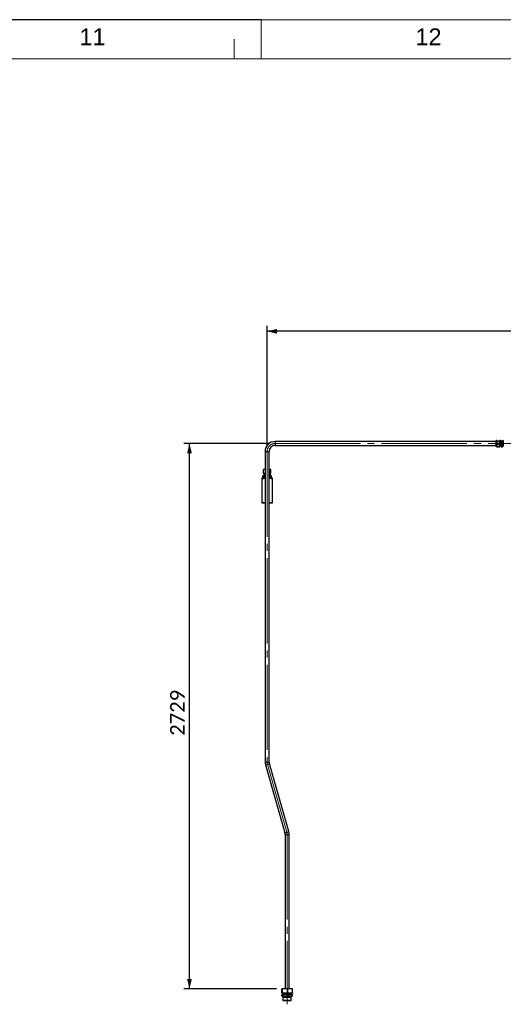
# Paper-space layout 'Sheet1' of a CAD drawing. Header units: millimetres. Extents: x 0 to 23548, y 0 to 16632.
# Tile 139 of 143: x 17294 to 19715, y 11706 to 16632. Entities that reach past the tile are written whole.
import ezdxf

# ---------------------------------------------------------------- set-up
doc = ezdxf.new("R2010")
doc.units = ezdxf.units.MM
doc.linetypes.add('SLD-Mista-longa', pattern=[19.05, 15.24, -1.27, 1.27, -1.27])
doc.linetypes.add('SLD-Sólida', pattern=[0])
doc.layers.add('DETALHAMENTO', color=8, linetype='SLD-Sólida')
doc.styles.add('SLDTEXTSTYLE0', font='ARIAL.TTF')
doc.styles.add('SLDTEXTSTYLE2', font='CALIBRI.TTF')
doc.dimstyles.new('SLDDIMSTYLE1', dxfattribs={"dimtxt": 72.8, "dimasz": 49, "dimexe": 0, "dimexo": 0.0625, "dimgap": 18.2, "dimtad": 1, "dimdec": 0, "dimrnd": 1e-09, "dimzin": 12, "dimdsep": 46, "dimtxsty": 'SLDTEXTSTYLE2', "dimsah": 1, "dimcen": 0.09, "dimadec": 0, "dimazin": 3, "dimtfac": 1, "dimtdec": 0, "dimtofl": 0, "dimtmove": 0, "dimatfit": 3, "dimfxl": 0, "dimfrac": 2, "dimtolj": 1, "dimtzin": 12, "dimarcsym": 0})
doc.dimstyles.new('SLDDIMSTYLE4', dxfattribs={"dimtxt": 72.8, "dimasz": 49, "dimexe": 0, "dimexo": 0.0625, "dimgap": 18.2, "dimtad": 1, "dimrnd": 1e-09, "dimzin": 12, "dimdsep": 46, "dimtxsty": 'SLDTEXTSTYLE2', "dimsah": 1, "dimcen": 0.09, "dimadec": 0, "dimazin": 3, "dimtfac": 1, "dimtofl": 0, "dimtmove": 0, "dimatfit": 3, "dimfxl": 0, "dimfrac": 2, "dimtolj": 1, "dimtzin": 12, "dimarcsym": 0})

# ---------------------------------------------------------------- blocks, each defined once
blk = doc.blocks.new('_D_24')
at = {"layer": 'DETALHAMENTO', "ltscale": 28}
for p, q in [((18532.6, 14499.7), (18532.6, 15100.9)), ((22063.6, 14539.7), (22063.6, 15100.9)), ((22063.6, 15072.9), (18532.6, 15072.9))]:
    blk.add_line(p, q, dxfattribs=at)
for points in [[(18532.6, 15072.9), (18581.6, 15061), (18581.6, 15084.8)], [(22063.6, 15072.9), (22014.6, 15084.8), (22014.6, 15061)]]:
    blk.add_solid(points, dxfattribs=at)
at = {"layer": 'DETALHAMENTO', "ltscale": 28, "insert": (20199.6, 15169.9), "char_height": 72.8, "attachment_point": 1, "style": 'SLDTEXTSTYLE2'}
blk.add_mtext('3531', dxfattribs=at)
blk = doc.blocks.new('_D_25')
at = {"layer": 'DETALHAMENTO', "ltscale": 28}
for p, q in [((18544.6, 14511.7), (18115.8, 14511.7)), ((18143.8, 11783.2), (18143.8, 14511.7)), ((18579.9, 11783.2), (18115.8, 11783.2))]:
    blk.add_line(p, q, dxfattribs=at)
for points in [[(18143.8, 14511.7), (18131.9, 14462.7), (18155.7, 14462.7)], [(18143.8, 11783.2), (18155.7, 11832.2), (18131.9, 11832.2)]]:
    blk.add_solid(points, dxfattribs=at)
at = {"layer": 'DETALHAMENTO', "ltscale": 28, "insert": (18046.7, 13049), "char_height": 72.8, "attachment_point": 1, "rotation": 90, "style": 'SLDTEXTSTYLE2'}
blk.add_mtext('2729', dxfattribs=at)

psp = doc.layouts.new('Sheet1')

# ---------------------------------------------------------------- linework, layer by layer
at = {"color": 7, "linetype": 'SLD-Sólida', "lineweight": 18, "ltscale": 28}
for p, q in [((18502, 16632), (18502, 16436)), ((20184, 16632), (18502, 16632)), ((18368, 16436), (18368, 16534)), ((700, 16436), (23352, 16436))]:
    psp.add_line(p, q, dxfattribs=at)
at = {"color": 7, "linetype": 'SLD-Sólida', "lineweight": 25, "ltscale": 28}
for p, q in [((19680.095, 14521.684), (18572.591, 14521.684)), ((18572.591, 14521.684), (18572.591, 14501.684)), ((18572.591, 14501.684), (19680.095, 14501.684)), ((19682.72, 14526.684), (19680.095, 14526.684)), ((19680.095, 14496.684), (19680.095, 14526.684)), ((19680.095, 14496.684), (19682.72, 14496.684)), ((19682.788, 14526.801), (19682.72, 14526.684)), ((19682.851, 14526.801), (19682.72, 14526.567)), ((19682.72, 14526.567), (19682.72, 14526.684)), ((19682.72, 14517.508), (19682.72, 14526.567)), ((19682.72, 14502.625), (19682.72, 14517.508)), ((19682.72, 14496.684), (19682.72, 14502.625)), ((19682.72, 14496.684), (19682.788, 14496.566)), ((19684.06, 14525.489), (19695.38, 14525.489)), ((19684.06, 14509.528), (19695.38, 14509.528)), ((19684.06, 14495.722), (19695.38, 14495.722)), ((19696.72, 14526.567), (19696.556, 14526.799)), ((19696.72, 14526.684), (19696.652, 14526.801)), ((19696.652, 14496.566), (19696.72, 14496.684)), ((19697.595, 14526.684), (19696.72, 14526.684)), ((19696.72, 14526.684), (19696.72, 14526.567)), ((19696.72, 14526.567), (19696.72, 14517.508)), ((19696.72, 14517.508), (19696.72, 14502.625)), ((19696.72, 14502.625), (19696.72, 14496.684)), ((19696.72, 14496.684), (19697.595, 14496.684)), ((19697.595, 14496.684), (19697.595, 14526.684)), ((19699.99, 14525.971), (19697.595, 14525.971)), ((19697.595, 14497.396), (19699.99, 14497.396)), ((19700.745, 14525.215), (19699.99, 14525.971)), ((19699.99, 14497.396), (19699.99, 14525.971)), ((19699.99, 14497.396), (19700.745, 14498.152)), ((19702.095, 14525.215), (19700.745, 14525.215)), ((19700.745, 14498.152), (19700.745, 14525.215)), ((19700.745, 14498.152), (19702.095, 14498.152)), ((19703.195, 14526.684), (19702.095, 14526.684)), ((19702.095, 14496.684), (19702.095, 14526.684)), ((19702.095, 14496.684), (19703.195, 14496.684)), ((19703.263, 14526.801), (19703.195, 14526.684)), ((19703.326, 14526.801), (19703.195, 14526.567)), ((19703.195, 14526.684), (19703.195, 14526.567)), ((19703.195, 14526.567), (19703.195, 14517.508)), ((19703.195, 14517.508), (19703.195, 14502.625)), ((19703.195, 14502.625), (19703.195, 14496.684)), ((19703.195, 14496.684), (19703.263, 14496.566)), ((19704.535, 14525.489), (19710.655, 14525.489)), ((19704.535, 14509.528), (19710.655, 14509.528)), ((19704.535, 14495.722), (19710.655, 14495.722)), ((19711.995, 14526.567), (19711.831, 14526.799)), ((19711.995, 14526.684), (19711.927, 14526.801)), ((19711.927, 14496.566), (19711.995, 14496.684)), ((19713.095, 14526.684), (19711.995, 14526.684)), ((19711.995, 14526.567), (19711.995, 14526.684)), ((19711.995, 14517.508), (19711.995, 14526.567)), ((19711.995, 14502.625), (19711.995, 14517.508)), ((19711.995, 14496.684), (19711.995, 14502.625)), ((19711.995, 14496.684), (19713.095, 14496.684)), ((19713.095, 14526.684), (19713.095, 14496.684)), ((19714.445, 14525.215), (19713.095, 14525.215)), ((19713.095, 14498.152), (19714.445, 14498.152)), ((19715.201, 14525.971), (19714.445, 14525.215)), ((19714.445, 14525.215), (19714.445, 14509.999)), ((19714.445, 14509.999), (19714.445, 14498.152)), ((19714.445, 14498.152), (19715.201, 14497.396)), ((18522.591, 14471.684), (18522.591, 12917.286)), ((18522.591, 14471.684), (18542.591, 14471.684)), ((18542.591, 12917.286), (18542.591, 14471.684)), ((18507.591, 14339.684), (18522.591, 14339.684)), ((18511.377, 14343.934), (18511.377, 14349.267)), ((18521.228, 14350.017), (18512.133, 14350.017)), ((18521.228, 14343.184), (18512.133, 14343.184)), ((18512.641, 14343.184), (18512.641, 14340.184)), ((18521.533, 14340.184), (18512.641, 14340.184)), ((18513.391, 14340.184), (18513.391, 14339.684)), ((18513.964, 14362.434), (18513.964, 14381.434)), ((18522.613, 14382.184), (18514.628, 14382.184)), ((18522.613, 14361.684), (18514.628, 14361.684)), ((18516.091, 14361.684), (18516.091, 14361.184)), ((18522.591, 14361.184), (18516.091, 14361.184)), ((18522.591, 14349.937), (18521.228, 14350.017)), ((18522.591, 14350.017), (18521.228, 14350.017)), ((18521.228, 14343.184), (18522.591, 14343.264)), ((18522.591, 14343.184), (18521.228, 14343.184)), ((18522.591, 14340.184), (18521.533, 14340.184)), ((18550.554, 14382.184), (18542.591, 14382.184)), ((18550.554, 14361.684), (18542.591, 14361.684)), ((18549.091, 14361.184), (18542.591, 14361.184)), ((18553.049, 14350.017), (18542.591, 14350.017)), ((18553.049, 14343.184), (18542.591, 14343.184)), ((18552.541, 14340.184), (18542.591, 14340.184)), ((18542.591, 14339.684), (18557.591, 14339.684)), ((18549.091, 14361.184), (18549.091, 14361.684)), ((18549.89, 14362.434), (18549.89, 14381.434)), ((18551.218, 14362.434), (18551.218, 14381.434)), ((18551.791, 14339.684), (18551.791, 14340.184)), ((18552.293, 14343.934), (18552.293, 14349.267)), ((18552.541, 14340.184), (18552.541, 14343.184)), ((18553.805, 14343.934), (18553.805, 14349.267)), ((18507.591, 14218.662), (18507.591, 14333.705)), ((18557.591, 14333.705), (18557.591, 14218.662)), ((18522.591, 14212.684), (18507.591, 14212.684)), ((18557.591, 14212.684), (18542.591, 14212.684)), ((18522.591, 12917.286), (18542.591, 12917.286)), ((18524.515, 12903.55), (18543.745, 12909.044)), ((18640.667, 12569.817), (18543.745, 12909.044)), ((18524.515, 12903.55), (18621.436, 12564.323)), ((18621.436, 12564.323), (18640.667, 12569.817)), ((18622.591, 12556.081), (18622.591, 11783.184)), ((18622.591, 12556.081), (18642.591, 12556.081)), ((18642.591, 11783.184), (18642.591, 12556.081)), ((18605.689, 11762.434), (18605.689, 11782.434)), ((18607.591, 11783.184), (18607.289, 11783.125)), ((18607.881, 11783.184), (18607.591, 11783.184)), ((18623.523, 11783.184), (18607.881, 11783.184)), ((18610.072, 11762.434), (18610.072, 11782.434)), ((18648.233, 11783.184), (18623.523, 11783.184)), ((18636.973, 11762.434), (18636.973, 11782.434)), ((18657.591, 11783.184), (18648.233, 11783.184)), ((18657.893, 11783.125), (18657.591, 11783.184)), ((18659.492, 11762.434), (18659.492, 11782.434)), ((18605.689, 11747.934), (18605.689, 11753.6)), ((18607.288, 11761.742), (18607.591, 11761.684)), ((18607.288, 11747.242), (18607.591, 11747.184)), ((18607.591, 11754.35), (18607.289, 11754.292)), ((18607.881, 11761.684), (18607.591, 11761.684)), ((18607.881, 11754.35), (18607.591, 11754.35)), ((18607.881, 11747.184), (18607.591, 11747.184)), ((18623.523, 11761.684), (18607.881, 11761.684)), ((18623.523, 11754.35), (18607.881, 11754.35)), ((18623.523, 11747.184), (18607.881, 11747.184)), ((18608.441, 11747.184), (18608.441, 11744.184)), ((18656.741, 11744.184), (18608.441, 11744.184)), ((18609.191, 11744.184), (18609.191, 11743.684)), ((18655.991, 11743.684), (18609.191, 11743.684)), ((18610.072, 11747.934), (18610.072, 11753.6)), ((18610.591, 11761.684), (18610.591, 11761.184)), ((18654.591, 11761.184), (18610.591, 11761.184)), ((18612.648, 11740.891), (18611.691, 11739.934)), ((18611.691, 11739.934), (18611.691, 11725.434)), ((18653.491, 11739.934), (18611.691, 11739.934)), ((18611.691, 11725.434), (18612.941, 11724.184)), ((18611.691, 11725.434), (18625.01, 11725.434)), ((18625.357, 11740.891), (18612.648, 11740.891)), ((18612.941, 11743.684), (18612.941, 11741.598)), ((18612.941, 11741.598), (18652.241, 11741.598)), ((18648.233, 11761.684), (18623.523, 11761.684)), ((18648.233, 11754.35), (18623.523, 11754.35)), ((18648.233, 11747.184), (18623.523, 11747.184)), ((18625.01, 11725.434), (18653.491, 11725.434)), ((18652.534, 11740.891), (18625.357, 11740.891)), ((18636.973, 11747.934), (18636.973, 11753.6)), ((18657.591, 11761.684), (18648.233, 11761.684)), ((18657.591, 11754.35), (18648.233, 11754.35)), ((18657.591, 11747.184), (18648.233, 11747.184)), ((18652.241, 11741.598), (18652.241, 11743.684)), ((18652.241, 11724.184), (18653.491, 11725.434)), ((18653.491, 11739.934), (18652.534, 11740.891)), ((18653.491, 11725.434), (18653.491, 11739.934)), ((18654.591, 11761.184), (18654.591, 11761.684)), ((18655.991, 11743.684), (18655.991, 11744.184)), ((18656.741, 11744.184), (18656.741, 11747.184)), ((18657.591, 11761.684), (18657.893, 11761.742)), ((18657.893, 11754.292), (18657.591, 11754.35)), ((18657.591, 11747.184), (18657.893, 11747.242)), ((18659.492, 11747.934), (18659.492, 11753.6)), ((18625.463, 11724.184), (18612.941, 11724.184)), ((18652.241, 11724.184), (18625.463, 11724.184))]:
    psp.add_line(p, q, dxfattribs=at)
at = {"color": 7, "linetype": 'SLD-Sólida', "lineweight": 25, "ltscale": 784}
for centre, radius, start, end in [((18572.591, 14471.684), 50, 90, 180), ((18572.591, 14471.684), 30, 90, 180), ((18506.95, 14355.6), 11.141, 329.924368, 30.075632), ((18558.232, 14355.6), 11.141, 149.924368, 210.075632), ((18572.591, 12917.286), 50, 180, 195.945396), ((18572.591, 12917.286), 30, 180, 195.945396), ((18592.591, 12556.081), 30, 0, 15.945396), ((18592.591, 12556.081), 50, 0, 15.945396), ((18605.754, 11757.767), 6.337, 327.372295, 32.627705), ((18611.941, 11741.598), 1, 315, 0), ((18653.241, 11741.598), 1, 180, 225), ((18659.428, 11757.767), 6.337, 147.372295, 212.627705)]:
    psp.add_arc(centre, radius, start, end, dxfattribs=at)
at = {"color": 7, "linetype": 'SLD-Sólida', "lineweight": 25, "ltscale": 28}
for points, knots in [([(19682.72, 14526.567), (19682.799, 14526.371), (19682.947, 14526.006), (19683.707, 14525.653), (19684.06, 14525.489)], [0, 0, 0, 0, 0.535251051, 1, 1, 1, 1]), ([(19684.06, 14525.489), (19683.829, 14524.699), (19683.386, 14523.181), (19682.855, 14520.52), (19682.771, 14518.637), (19682.72, 14517.508)], [0, 0, 0, 0, 0.30307373, 0.58211286, 1, 1, 1, 1]), ([(19682.72, 14517.508), (19682.799, 14516.061), (19682.947, 14513.357), (19683.707, 14510.743), (19684.06, 14509.528)], [0, 0, 0, 0, 0.53525105, 1, 1, 1, 1]), ([(19684.06, 14509.528), (19683.829, 14508.844), (19683.386, 14507.532), (19682.855, 14505.23), (19682.771, 14503.601), (19682.72, 14502.625)], [0, 0, 0, 0, 0.30307373, 0.58211286, 1, 1, 1, 1]), ([(19682.72, 14502.625), (19682.799, 14501.373), (19682.947, 14499.034), (19683.707, 14496.773), (19684.06, 14495.722)], [0, 0, 0, 0, 0.53525105, 1, 1, 1, 1]), ([(19684.06, 14495.722), (19683.829, 14495.829), (19683.386, 14496.034), (19682.855, 14496.394), (19682.771, 14496.648), (19682.72, 14496.8)], [0, 0, 0, 0, 0.30307373, 0.58211286, 1, 1, 1, 1]), ([(19695.38, 14525.489), (19695.611, 14525.596), (19696.054, 14525.801), (19696.585, 14526.16), (19696.67, 14526.414), (19696.72, 14526.567)], [0, 0, 0, 0, 0.30307373, 0.58211286, 1, 1, 1, 1]), ([(19696.72, 14517.508), (19696.641, 14518.956), (19696.494, 14521.66), (19695.734, 14524.274), (19695.38, 14525.489)], [0, 0, 0, 0, 0.53525105, 1, 1, 1, 1]), ([(19695.38, 14509.528), (19695.611, 14510.318), (19696.054, 14511.836), (19696.585, 14514.497), (19696.67, 14516.38), (19696.72, 14517.508)], [0, 0, 0, 0, 0.30307373, 0.58211286, 1, 1, 1, 1]), ([(19696.72, 14502.625), (19696.641, 14503.877), (19696.494, 14506.216), (19695.734, 14508.477), (19695.38, 14509.528)], [0, 0, 0, 0, 0.53525105, 1, 1, 1, 1]), ([(19695.38, 14495.722), (19695.611, 14496.406), (19696.054, 14497.719), (19696.585, 14500.02), (19696.67, 14501.649), (19696.72, 14502.625)], [0, 0, 0, 0, 0.30307373, 0.58211286, 1, 1, 1, 1]), ([(19696.556, 14496.568), (19696.5, 14496.451), (19696.364, 14496.164), (19695.746, 14495.886), (19695.38, 14495.722)], [0, 0, 0, 0, 0.40937573, 1, 1, 1, 1]), ([(19703.195, 14526.567), (19703.274, 14526.371), (19703.422, 14526.006), (19704.182, 14525.653), (19704.535, 14525.489)], [0, 0, 0, 0, 0.53525105, 1, 1, 1, 1]), ([(19704.535, 14525.489), (19704.304, 14524.699), (19703.861, 14523.181), (19703.33, 14520.52), (19703.246, 14518.637), (19703.195, 14517.508)], [0, 0, 0, 0, 0.30307373, 0.58211286, 1, 1, 1, 1]), ([(19703.195, 14517.508), (19703.274, 14516.061), (19703.422, 14513.357), (19704.182, 14510.743), (19704.535, 14509.528)], [0, 0, 0, 0, 0.53525105, 1, 1, 1, 1]), ([(19704.535, 14509.528), (19704.304, 14508.844), (19703.861, 14507.532), (19703.33, 14505.23), (19703.246, 14503.601), (19703.195, 14502.625)], [0, 0, 0, 0, 0.30307373, 0.58211286, 1, 1, 1, 1]), ([(19703.195, 14502.625), (19703.274, 14501.373), (19703.422, 14499.034), (19704.182, 14496.773), (19704.535, 14495.722)], [0, 0, 0, 0, 0.53525105, 1, 1, 1, 1]), ([(19704.535, 14495.722), (19704.304, 14495.829), (19703.861, 14496.034), (19703.33, 14496.394), (19703.246, 14496.648), (19703.195, 14496.8)], [0, 0, 0, 0, 0.30307373, 0.58211286, 1, 1, 1, 1]), ([(19710.655, 14525.489), (19710.886, 14525.596), (19711.329, 14525.801), (19711.86, 14526.16), (19711.945, 14526.414), (19711.995, 14526.567)], [0, 0, 0, 0, 0.303073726, 0.58211286, 1, 1, 1, 1]), ([(19711.995, 14517.508), (19711.916, 14518.956), (19711.769, 14521.66), (19711.009, 14524.274), (19710.655, 14525.489)], [0, 0, 0, 0, 0.53525105, 1, 1, 1, 1]), ([(19710.655, 14509.528), (19710.886, 14510.318), (19711.329, 14511.836), (19711.86, 14514.497), (19711.945, 14516.38), (19711.995, 14517.508)], [0, 0, 0, 0, 0.30307373, 0.58211286, 1, 1, 1, 1]), ([(19711.995, 14502.625), (19711.916, 14503.877), (19711.769, 14506.216), (19711.009, 14508.477), (19710.655, 14509.528)], [0, 0, 0, 0, 0.53525105, 1, 1, 1, 1]), ([(19710.655, 14495.722), (19710.886, 14496.406), (19711.329, 14497.719), (19711.86, 14500.02), (19711.945, 14501.649), (19711.995, 14502.625)], [0, 0, 0, 0, 0.30307373, 0.58211286, 1, 1, 1, 1]), ([(19711.831, 14496.568), (19711.775, 14496.451), (19711.639, 14496.164), (19711.021, 14495.886), (19710.655, 14495.722)], [0, 0, 0, 0, 0.40937573, 1, 1, 1, 1]), ([(18507.591, 14333.705), (18507.591, 14334.439), (18507.591, 14335.809), (18507.591, 14337.441), (18507.591, 14338.671), (18507.591, 14339.516), (18507.591, 14339.628), (18507.591, 14339.684)], [0, 0, 0, 0, 0.23138439, 0.4320193, 0.61191338, 0.80841774, 1, 1, 1, 1]), ([(18522.591, 14338.474), (18521.646, 14338.297), (18519.437, 14337.882), (18515.935, 14336.79), (18511.867, 14335.412), (18509.071, 14334.296), (18507.591, 14333.705)], [0, 0, 0, 0, 0.18276413, 0.42734355, 0.69688892, 1, 1, 1, 1]), ([(18521.228, 14350.017), (18519.584, 14349.98), (18516.291, 14349.907), (18513.017, 14349.48), (18511.377, 14349.267)], [0, 0, 0, 0, 0.49905677, 1, 1, 1, 1]), ([(18511.377, 14349.267), (18511.502, 14349.48), (18511.753, 14349.906), (18512.006, 14349.98), (18512.133, 14350.017)], [0, 0, 0, 0, 0.49918944, 1, 1, 1, 1]), ([(18511.377, 14343.934), (18513.011, 14343.721), (18516.286, 14343.294), (18519.579, 14343.221), (18521.228, 14343.184)], [0, 0, 0, 0, 0.49918944, 1, 1, 1, 1]), ([(18512.133, 14343.184), (18512.007, 14343.22), (18511.754, 14343.294), (18511.503, 14343.72), (18511.377, 14343.934)], [0, 0, 0, 0, 0.49905677, 1, 1, 1, 1]), ([(18522.613, 14382.184), (18521.17, 14382.147), (18518.276, 14382.073), (18515.404, 14381.647), (18513.964, 14381.434)], [0, 0, 0, 0, 0.49877834, 1, 1, 1, 1]), ([(18513.964, 14381.434), (18514.074, 14381.646), (18514.294, 14382.072), (18514.516, 14382.146), (18514.628, 14382.184)], [0, 0, 0, 0, 0.498952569, 1, 1, 1, 1]), ([(18513.964, 14362.434), (18515.397, 14362.221), (18518.27, 14361.795), (18521.164, 14361.721), (18522.613, 14361.684)], [0, 0, 0, 0, 0.49895257, 1, 1, 1, 1]), ([(18514.628, 14361.684), (18514.517, 14361.72), (18514.295, 14361.794), (18514.074, 14362.22), (18513.964, 14362.434)], [0, 0, 0, 0, 0.49877834, 1, 1, 1, 1]), ([(18549.89, 14381.434), (18548.347, 14381.654), (18545.922, 14382.001), (18543.48, 14382.072), (18542.591, 14382.098)], [0, 0, 0, 0, 0.63619549, 1, 1, 1, 1]), ([(18542.591, 14361.769), (18543.472, 14361.795), (18545.915, 14361.865), (18548.34, 14362.212), (18549.89, 14362.434)], [0, 0, 0, 0, 0.36091247, 1, 1, 1, 1]), ([(18552.293, 14349.267), (18550.533, 14349.483), (18547.308, 14349.878), (18544.064, 14349.95), (18542.591, 14349.983)], [0, 0, 0, 0, 0.54565211, 1, 1, 1, 1]), ([(18542.591, 14343.217), (18544.058, 14343.25), (18547.302, 14343.322), (18550.527, 14343.717), (18552.293, 14343.934)], [0, 0, 0, 0, 0.45243106, 1, 1, 1, 1]), ([(18557.591, 14333.705), (18555.735, 14334.437), (18552.27, 14335.803), (18547.266, 14337.454), (18544.087, 14338.213), (18542.591, 14338.57)], [0, 0, 0, 0, 0.37906573, 0.70775611, 1, 1, 1, 1]), ([(18550.554, 14382.184), (18550.443, 14382.147), (18550.221, 14382.073), (18550.001, 14381.647), (18549.89, 14381.434)], [0, 0, 0, 0, 0.49877834, 1, 1, 1, 1]), ([(18549.89, 14362.434), (18550, 14362.221), (18550.221, 14361.795), (18550.443, 14361.721), (18550.554, 14361.684)], [0, 0, 0, 0, 0.49895257, 1, 1, 1, 1]), ([(18551.218, 14381.434), (18551.108, 14381.646), (18550.887, 14382.072), (18550.665, 14382.146), (18550.554, 14382.184)], [0, 0, 0, 0, 0.49895257, 1, 1, 1, 1]), ([(18550.554, 14361.684), (18550.665, 14361.72), (18550.887, 14361.794), (18551.107, 14362.22), (18551.218, 14362.434)], [0, 0, 0, 0, 0.49877834, 1, 1, 1, 1]), ([(18553.049, 14350.017), (18552.923, 14349.98), (18552.67, 14349.907), (18552.419, 14349.48), (18552.293, 14349.267)], [0, 0, 0, 0, 0.49905677, 1, 1, 1, 1]), ([(18552.293, 14343.934), (18552.418, 14343.721), (18552.67, 14343.294), (18552.922, 14343.221), (18553.049, 14343.184)], [0, 0, 0, 0, 0.49918944, 1, 1, 1, 1]), ([(18553.805, 14349.267), (18553.679, 14349.48), (18553.428, 14349.906), (18553.175, 14349.98), (18553.049, 14350.017)], [0, 0, 0, 0, 0.49918944, 1, 1, 1, 1]), ([(18553.049, 14343.184), (18553.175, 14343.22), (18553.428, 14343.294), (18553.679, 14343.72), (18553.805, 14343.934)], [0, 0, 0, 0, 0.49905677, 1, 1, 1, 1]), ([(18557.591, 14339.684), (18557.591, 14339.593), (18557.591, 14339.406), (18557.591, 14338.188), (18557.591, 14336.806), (18557.591, 14335.407), (18557.591, 14334.294), (18557.591, 14333.705)], [0, 0, 0, 0, 0.24411162, 0.50172014, 0.65084355, 0.81518904, 1, 1, 1, 1]), ([(18507.591, 14218.662), (18509.447, 14217.93), (18512.911, 14216.564), (18517.915, 14214.914), (18521.094, 14214.154), (18522.591, 14213.797)], [0, 0, 0, 0, 0.37906573, 0.70775611, 1, 1, 1, 1]), ([(18507.591, 14212.684), (18507.591, 14212.775), (18507.591, 14212.962), (18507.591, 14214.179), (18507.591, 14215.561), (18507.591, 14216.96), (18507.591, 14218.073), (18507.591, 14218.662)], [0, 0, 0, 0, 0.244111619, 0.50172014, 0.65084355, 0.815189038, 1, 1, 1, 1]), ([(18542.591, 14213.893), (18543.536, 14214.07), (18545.745, 14214.485), (18549.247, 14215.577), (18553.315, 14216.956), (18556.111, 14218.072), (18557.591, 14218.662)], [0, 0, 0, 0, 0.18276413, 0.42734355, 0.69688892, 1, 1, 1, 1]), ([(18557.591, 14218.662), (18557.591, 14217.929), (18557.591, 14216.559), (18557.591, 14214.926), (18557.591, 14213.697), (18557.591, 14212.852), (18557.591, 14212.739), (18557.591, 14212.684)], [0, 0, 0, 0, 0.23138439, 0.4320193, 0.61191338, 0.80841774, 1, 1, 1, 1]), ([(18607.881, 11783.184), (18607.515, 11783.147), (18606.783, 11783.074), (18606.054, 11782.647), (18605.689, 11782.434)], [0, 0, 0, 0, 0.499364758, 1, 1, 1, 1]), ([(18610.072, 11782.434), (18609.708, 11782.647), (18608.979, 11783.073), (18608.247, 11783.147), (18607.881, 11783.184)], [0, 0, 0, 0, 0.49945272, 1, 1, 1, 1]), ([(18623.523, 11783.184), (18620.158, 11783.102), (18615.666, 11782.993), (18611.194, 11782.546), (18610.072, 11782.434)], [0, 0, 0, 0, 0.749120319, 1, 1, 1, 1]), ([(18636.973, 11782.434), (18634.738, 11782.647), (18630.263, 11783.073), (18625.771, 11783.147), (18623.523, 11783.184)], [0, 0, 0, 0, 0.49945272, 1, 1, 1, 1]), ([(18648.233, 11783.184), (18646.355, 11783.147), (18642.595, 11783.074), (18638.849, 11782.647), (18636.973, 11782.434)], [0, 0, 0, 0, 0.49936476, 1, 1, 1, 1]), ([(18659.492, 11782.434), (18657.621, 11782.647), (18653.875, 11783.073), (18650.115, 11783.147), (18648.233, 11783.184)], [0, 0, 0, 0, 0.49945272, 1, 1, 1, 1]), ([(18657.884, 11783.078), (18658.055, 11783.056), (18658.592, 11782.987), (18659.127, 11782.658), (18659.492, 11782.434)], [0, 0, 0, 0, 0.31820079, 1, 1, 1, 1]), ([(18605.689, 11762.434), (18606.053, 11762.221), (18606.782, 11761.794), (18607.514, 11761.72), (18607.881, 11761.684)], [0, 0, 0, 0, 0.499452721, 1, 1, 1, 1]), ([(18607.881, 11754.35), (18607.515, 11754.314), (18606.783, 11754.24), (18606.054, 11753.814), (18605.689, 11753.6)], [0, 0, 0, 0, 0.49936476, 1, 1, 1, 1]), ([(18605.689, 11747.934), (18606.053, 11747.721), (18606.782, 11747.294), (18607.514, 11747.22), (18607.881, 11747.184)], [0, 0, 0, 0, 0.49945272, 1, 1, 1, 1]), ([(18607.881, 11761.684), (18608.246, 11761.72), (18608.978, 11761.794), (18609.707, 11762.22), (18610.072, 11762.434)], [0, 0, 0, 0, 0.499364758, 1, 1, 1, 1]), ([(18610.072, 11753.6), (18609.708, 11753.813), (18608.979, 11754.24), (18608.247, 11754.313), (18607.881, 11754.35)], [0, 0, 0, 0, 0.499452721, 1, 1, 1, 1]), ([(18607.881, 11747.184), (18608.246, 11747.22), (18608.978, 11747.294), (18609.707, 11747.72), (18610.072, 11747.934)], [0, 0, 0, 0, 0.49936476, 1, 1, 1, 1]), ([(18610.072, 11762.434), (18611.194, 11762.321), (18615.666, 11761.874), (18620.158, 11761.765), (18623.523, 11761.684)], [0, 0, 0, 0, 0.25087968, 1, 1, 1, 1]), ([(18623.523, 11754.35), (18620.158, 11754.269), (18615.666, 11754.16), (18611.194, 11753.712), (18610.072, 11753.6)], [0, 0, 0, 0, 0.74912032, 1, 1, 1, 1]), ([(18610.072, 11747.934), (18611.194, 11747.821), (18615.666, 11747.374), (18620.158, 11747.265), (18623.523, 11747.184)], [0, 0, 0, 0, 0.250879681, 1, 1, 1, 1]), ([(18623.523, 11761.684), (18625.766, 11761.72), (18630.258, 11761.794), (18634.733, 11762.22), (18636.973, 11762.434)], [0, 0, 0, 0, 0.49936476, 1, 1, 1, 1]), ([(18636.973, 11753.6), (18634.738, 11753.813), (18630.263, 11754.24), (18625.771, 11754.313), (18623.523, 11754.35)], [0, 0, 0, 0, 0.49945272, 1, 1, 1, 1]), ([(18623.523, 11747.184), (18625.766, 11747.22), (18630.258, 11747.294), (18634.733, 11747.72), (18636.973, 11747.934)], [0, 0, 0, 0, 0.499364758, 1, 1, 1, 1]), ([(18636.973, 11762.434), (18638.844, 11762.221), (18642.59, 11761.794), (18646.351, 11761.72), (18648.233, 11761.684)], [0, 0, 0, 0, 0.49945272, 1, 1, 1, 1]), ([(18648.233, 11754.35), (18646.355, 11754.314), (18642.595, 11754.24), (18638.849, 11753.814), (18636.973, 11753.6)], [0, 0, 0, 0, 0.49936476, 1, 1, 1, 1]), ([(18636.973, 11747.934), (18638.844, 11747.721), (18642.59, 11747.294), (18646.351, 11747.22), (18648.233, 11747.184)], [0, 0, 0, 0, 0.49945272, 1, 1, 1, 1]), ([(18648.233, 11761.684), (18650.111, 11761.72), (18653.871, 11761.794), (18657.617, 11762.22), (18659.492, 11762.434)], [0, 0, 0, 0, 0.49936476, 1, 1, 1, 1]), ([(18659.492, 11753.6), (18657.621, 11753.813), (18653.875, 11754.24), (18650.115, 11754.313), (18648.233, 11754.35)], [0, 0, 0, 0, 0.49945272, 1, 1, 1, 1]), ([(18648.233, 11747.184), (18650.111, 11747.22), (18653.871, 11747.294), (18657.617, 11747.72), (18659.492, 11747.934)], [0, 0, 0, 0, 0.499364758, 1, 1, 1, 1]), ([(18659.492, 11762.434), (18659.128, 11762.21), (18658.593, 11761.881), (18658.056, 11761.811), (18657.884, 11761.789)], [0, 0, 0, 0, 0.68018906, 1, 1, 1, 1]), ([(18657.884, 11754.245), (18658.055, 11754.223), (18658.592, 11754.153), (18659.127, 11753.824), (18659.492, 11753.6)], [0, 0, 0, 0, 0.31820079, 1, 1, 1, 1]), ([(18659.492, 11747.934), (18659.128, 11747.71), (18658.593, 11747.381), (18658.056, 11747.311), (18657.884, 11747.289)], [0, 0, 0, 0, 0.68018906, 1, 1, 1, 1])]:
    psp.add_open_spline(points, degree=3, knots=knots, dxfattribs=at)
at = {"layer": 'DETALHAMENTO', "color": 7, "ltscale": 28}
psp.add_line((18502, 16632), (16820, 16632), dxfattribs=at)
at = {"layer": 'DETALHAMENTO', "linetype": 'SLD-Mista-longa', "lineweight": 18, "ltscale": 28}
for p, q in [((18572.591, 14511.684), (21481.591, 14511.684)), ((18532.591, 14471.684), (18532.591, 12917.286)), ((18631.052, 12567.07), (18534.13, 12906.297)), ((18632.591, 12556.081), (18632.591, 11705.684))]:
    psp.add_line(p, q, dxfattribs=at)
for centre, start, end in [((18572.591, 14471.684), 90, 180), ((18572.591, 12917.286), 180, 195.945396), ((18592.591, 12556.081), 0, 15.945396)]:
    psp.add_arc(centre, 40, start, end, dxfattribs=at)

# ---------------------------------------------------------------- texts
at = {"layer": 'DETALHAMENTO', "color": 7, "ltscale": 28, "char_height": 84, "attachment_point": 1, "style": 'SLDTEXTSTYLE0'}
for s, insert in [('11', (17593.265, 16588.406)), ('12', (19275.265, 16588.406))]:
    psp.add_mtext(s, dxfattribs=dict(at, insert=insert))

# ---------------------------------------------------------------- dimensions: what is measured, and where the dimension line sits
at = {"layer": 'DETALHAMENTO', "ltscale": 28}
dim = psp.add_linear_dim(base=(18532.591, 15072.853), p1=(22063.591, 14511.684), p2=(18532.591, 14471.684), dimstyle='SLDDIMSTYLE4', dxfattribs=at)
dim.commit()
dim.dimension.update_dxf_attribs({"geometry": '_D_24', "text_midpoint": (20298.091, 15072.853), "dimtype": 160})
dim = psp.add_linear_dim(base=(18143.773249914, 14511.683601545), p1=(18607.880574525, 11783.183601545), p2=(18572.590774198, 14511.683601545), angle=90, dimstyle='SLDDIMSTYLE1', dxfattribs=at)
dim.commit()
dim.dimension.update_dxf_attribs({"geometry": '_D_25', "text_midpoint": (18143.773249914, 13147.433601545), "dimtype": 160})

doc.saveas('drawing.dxf')
